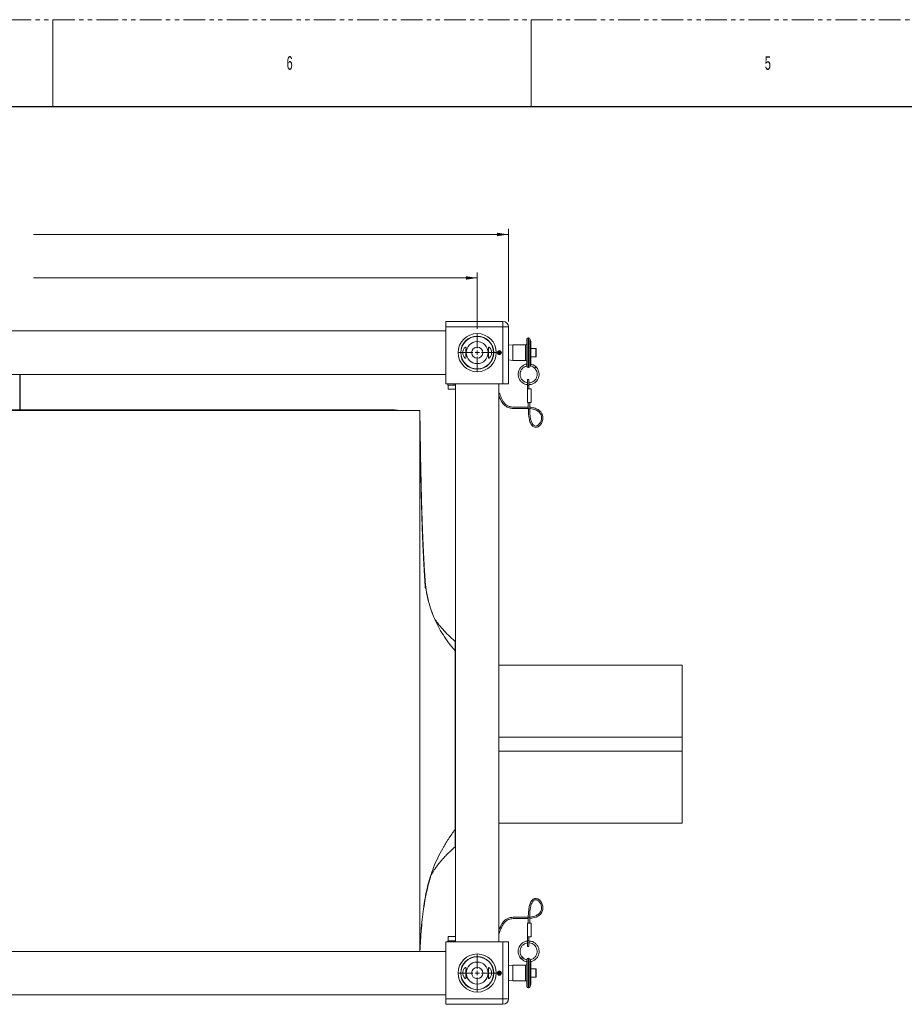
# Model space of a CAD drawing. Header units: millimetres. Extents: x 0 to 1118, y 0 to 864.
# Tile 7 of 26: x 270 to 528, y 576 to 864. Entities that reach past the tile are written whole.
import ezdxf

# ---------------------------------------------------------------- set-up
doc = ezdxf.new("R2010")
doc.units = ezdxf.units.MM
doc.linetypes.add('PHANTOM', pattern=[12.7, 6.35, -1.27, 1.27, -1.27, 1.27, -1.27])
doc.styles.add('SLDTEXTSTYLE0', font='TXT', dxfattribs={"width": 0.6})
doc.styles.add('SLDTEXTSTYLE3', font='TXT', dxfattribs={"width": 0.605})
doc.dimstyles.new('SLDDIMSTYLE0', dxfattribs={"dimtxt": 3.175, "dimasz": 3.302, "dimexe": 0, "dimexo": 0.0625, "dimgap": 0.79375, "dimtad": 0, "dimtih": 1, "dimtoh": 1, "dimlfac": 4, "dimrnd": 1e-09, "dimzin": 4, "dimdsep": 46, "dimtxsty": 'SLDTEXTSTYLE3', "dimsah": 1, "dimcen": 0.09, "dimadec": 0, "dimazin": 1, "dimtfac": 1, "dimtofl": 0, "dimtmove": 0, "dimatfit": 3, "dimfxl": 1, "dimfrac": 2, "dimtolj": 1, "dimtzin": 12, "dimarcsym": 0})

# ---------------------------------------------------------------- blocks, each defined once
blk = doc.blocks.new('_D_7')
at = {"color": 7, "linetype": 'Continuous', "lineweight": 0}
for p, q in [((128.34, 773.33), (128.34, 789.76)), ((128.34, 788.16), (257.96, 788.16)), ((403.34, 788.16), (273.72, 788.16)), ((403.34, 773.33), (403.34, 789.76))]:
    blk.add_line(p, q, dxfattribs=at)
for points in [[(128.34, 788.16), (131.64, 787.65), (131.64, 788.66)], [(403.34, 788.16), (400.04, 788.66), (400.04, 787.65)]]:
    blk.add_solid(points, dxfattribs=at)
at = {"color": 7, "linetype": 'Continuous', "lineweight": 0, "insert": (257.96, 789.81), "char_height": 3.175, "attachment_point": 1, "style": 'SLDTEXTSTYLE3'}
blk.add_mtext('1100.00', dxfattribs=at)
blk = doc.blocks.new('_D_8')
at = {"color": 7, "linetype": 'Continuous', "lineweight": 0}
for p, q in [((119.22, 775.47), (119.22, 802.46)), ((119.22, 800.86), (257.96, 800.86)), ((412.47, 800.86), (273.72, 800.86)), ((412.47, 775.47), (412.47, 802.46))]:
    blk.add_line(p, q, dxfattribs=at)
for points in [[(119.22, 800.86), (122.52, 800.35), (122.52, 801.36)], [(412.47, 800.86), (409.16, 801.36), (409.16, 800.35)]]:
    blk.add_solid(points, dxfattribs=at)
at = {"color": 7, "linetype": 'Continuous', "lineweight": 0, "insert": (257.96, 802.51), "char_height": 3.175, "attachment_point": 1, "style": 'SLDTEXTSTYLE3'}
blk.add_mtext('1173.00', dxfattribs=at)
blk = doc.blocks.new('SW_CENTERMARKSYMBOL_13')
at = {"color": 0, "linetype": 'Continuous', "lineweight": 0}
for p, q in [((0, 1.27), (0, 5.3975)), ((-1.27, 0), (-5.3975, 0)), ((0, 0), (-0.635, 0)), ((0, 0), (0, 0.635)), ((0, 0), (0, -0.635)), ((0, 0), (0.635, 0)), ((1.27, 0), (5.3975, 0)), ((0, -1.27), (0, -5.3975))]:
    blk.add_line(p, q, dxfattribs=at)
blk = doc.blocks.new('SW_CENTERMARKSYMBOL_14')
at = {"color": 0, "linetype": 'Continuous', "lineweight": 0}
for p, q in [((0, 1.27), (0, 5.3975)), ((-1.27, 0), (-5.3975, 0)), ((0, 0), (-0.635, 0)), ((0, 0), (0, 0.635)), ((0, 0), (0, -0.635)), ((0, 0), (0.635, 0)), ((1.27, 0), (5.3975, 0)), ((0, -1.27), (0, -5.3975))]:
    blk.add_line(p, q, dxfattribs=at)

msp = doc.modelspace()

# ---------------------------------------------------------------- linework, layer by layer
at = {"color": 7, "linetype": 'PHANTOM', "lineweight": 0}
msp.add_line((0, 863.6), (1117.6, 863.6), dxfattribs=at)
at = {"color": 7, "linetype": 'Continuous', "lineweight": 0}
for p, q in [((279.4, 863.6), (279.4, 838.2)), ((419.1, 863.6), (419.1, 838.2))]:
    msp.add_line(p, q, dxfattribs=at)
at = {"color": 7, "linetype": 'Continuous', "lineweight": 30}
msp.add_line((12.7, 838.2), (1104.9, 838.2), dxfattribs=at)
at = {"color": 7, "linetype": 'Continuous', "lineweight": 15}
for p, q in [((394.2154, 775.4556), (410.8779, 775.4556)), ((394.2154, 773.8681), (394.2154, 775.4556)), ((394.2154, 757.2056), (394.2154, 773.8681)), ((410.8779, 773.8681), (394.2154, 773.8681)), ((410.8779, 775.4556), (410.8779, 773.8681)), ((410.8779, 773.8681), (412.4654, 773.8681)), ((410.8779, 757.2056), (410.8779, 773.8681)), ((412.4654, 773.8681), (412.4654, 757.2056)), ((394.2154, 772.6806), (137.4654, 772.6806)), ((412.5009, 768.4776), (412.4654, 768.4421)), ((412.4654, 766.3306), (412.4654, 768.4421)), ((413.7856, 768.6126), (412.5009, 768.4776)), ((412.5009, 768.4776), (412.5009, 764.1836)), ((417.4581, 768.6126), (413.7856, 768.6126)), ((413.7856, 768.6126), (413.7856, 766.3306)), ((417.855, 762.395), (417.855, 770.2676)), ((418.3708, 770.6645), (418.2519, 770.6645)), ((419.0456, 769.5741), (418.7438, 770.4033)), ((419.0456, 769.5741), (419.0456, 763.0921)), ((409.8116, 765.9556), (409.8116, 765.9306)), ((409.8116, 765.9306), (409.8116, 765.7056)), ((410.0375, 766.0005), (410.0234, 766.0211)), ((410.1646, 765.8148), (410.0375, 766.0005)), ((412.4654, 767.8256), (412.4654, 767.8256)), ((412.4654, 764.2191), (412.4654, 766.3306)), ((413.7856, 766.3306), (413.7856, 764.0486)), ((420.4386, 767.5752), (419.0456, 767.5752)), ((420.5339, 767.4799), (420.5339, 765.1812)), ((412.4654, 764.8356), (412.4654, 764.8356)), ((412.4654, 764.2191), (412.5009, 764.1836)), ((412.5009, 764.1836), (413.7856, 764.0486)), ((413.7856, 764.0486), (417.4581, 764.0486)), ((418.7438, 762.2578), (418.7848, 762.3705)), ((419.0456, 765.086), (420.4386, 765.086)), ((137.4654, 759.9806), (394.2154, 759.9806)), ((269.8404, 749.5781), (269.8404, 759.9806)), ((416.2061, 762.1655), (416.1632, 762.106)), ((418.2519, 761.9967), (418.3708, 761.9967)), ((420.3303, 761.9702), (420.135, 761.7749)), ((420.5256, 762.1655), (420.3303, 761.9702)), ((394.2154, 757.2056), (410.8779, 757.2056)), ((394.7748, 757.2056), (394.7748, 756.8723)), ((394.7748, 756.8723), (396.572, 756.8723)), ((394.9029, 756.8723), (394.9029, 755.6223)), ((396.572, 756.8723), (396.572, 757.2056)), ((396.572, 756.8723), (396.9904, 756.8723)), ((396.9904, 757.2056), (396.9904, 594.2056)), ((409.6904, 594.2056), (409.6904, 757.2056)), ((412.4654, 757.2056), (410.8779, 757.2056)), ((418.4106, 758.5206), (418.0773, 758.5206)), ((418.0773, 756.7234), (418.0773, 758.5206)), ((418.4106, 756.7234), (418.0773, 756.7234)), ((418.0773, 755.7425), (418.0773, 756.7234)), ((418.4106, 756.7234), (418.4106, 758.5206)), ((418.4106, 755.7425), (418.4106, 756.7234)), ((394.9029, 755.6223), (396.9904, 755.6223)), ((418.0773, 755.7425), (419.0689, 755.7425)), ((418.0773, 751.7737), (418.0773, 755.7425)), ((419.0689, 755.7425), (419.0689, 751.7737)), ((418.0773, 751.7737), (419.0689, 751.7737)), ((418.2757, 751.7737), (418.2757, 749.9635)), ((418.6726, 749.9635), (418.6726, 751.7737)), ((386.5654, 749.4531), (158.0654, 749.4531)), ((379.1904, 749.5781), (233.5829, 749.5781)), ((386.5654, 749.4531), (386.8721, 731.4259)), ((386.5654, 591.4306), (386.5654, 749.4531)), ((418.2757, 749.9635), (418.6726, 749.9635)), ((386.8583, 731.4256), (386.8562, 731.5428)), ((396.8704, 679.1955), (396.8704, 681.9531)), ((396.8704, 679.1955), (396.8704, 627.0507)), ((396.9904, 675.0781), (396.8704, 675.0781)), ((463.1829, 675.0781), (409.6904, 675.0781)), ((463.1829, 675.0781), (463.1829, 653.9531)), ((463.1829, 653.9531), (463.1829, 649.9531)), ((463.1829, 649.9531), (463.1829, 628.8281)), ((396.9904, 628.8281), (396.8704, 628.8281)), ((463.1829, 628.8281), (409.6904, 628.8281)), ((396.8704, 627.0507), (396.8704, 621.9531)), ((418.2757, 601.4477), (418.2757, 599.6375)), ((418.2757, 601.4477), (418.6726, 601.4477)), ((418.6726, 599.6375), (418.6726, 601.4477)), ((418.0773, 599.6375), (419.0689, 599.6375)), ((418.0773, 599.6375), (418.0773, 595.6687)), ((419.0689, 595.6687), (419.0689, 599.6375)), ((394.9029, 595.7889), (394.9029, 594.5389)), ((396.9904, 595.7889), (394.9029, 595.7889)), ((418.0773, 595.6687), (418.0773, 594.6878)), ((418.0773, 595.6687), (419.0689, 595.6687)), ((418.4106, 595.6687), (418.4106, 594.6878)), ((394.2154, 594.2056), (394.2154, 577.5431)), ((394.2154, 594.2056), (410.8779, 594.2056)), ((394.7748, 594.5389), (394.7748, 594.2056)), ((394.7748, 594.5389), (396.572, 594.5389)), ((396.572, 594.5389), (396.572, 594.2056)), ((396.572, 594.5389), (396.9904, 594.5389)), ((410.8779, 577.5431), (410.8779, 594.2056)), ((410.8779, 594.2056), (412.4654, 594.2056)), ((412.4654, 594.2056), (412.4654, 577.5431)), ((418.4106, 594.6878), (418.0773, 594.6878)), ((418.0773, 594.6878), (418.0773, 592.8906)), ((418.0773, 592.8906), (418.4106, 592.8906)), ((418.4106, 594.6878), (418.4106, 592.8906)), ((394.2154, 591.4306), (137.4654, 591.4306)), ((412.5009, 587.2276), (412.4654, 587.1921)), ((412.4654, 582.9691), (412.4654, 587.1921)), ((413.7856, 587.3626), (412.5009, 587.2276)), ((412.5009, 587.2276), (412.5009, 585.0806)), ((417.4581, 587.3626), (413.7856, 587.3626)), ((413.7856, 587.3626), (413.7856, 582.7986)), ((416.2061, 589.2456), (416.5968, 589.6363)), ((417.8552, 589.0297), (417.855, 589.0161)), ((417.855, 581.1436), (417.855, 589.0161)), ((418.3708, 589.4145), (418.2519, 589.4145)), ((418.7848, 589.0407), (418.7438, 589.1533)), ((419.0456, 588.319), (419.0456, 581.8371)), ((420.5256, 589.2456), (420.5977, 589.3313)), ((409.8116, 584.7056), (409.8116, 584.6806)), ((409.8116, 584.6806), (409.8116, 584.4556)), ((410.0375, 584.7505), (410.0234, 584.7711)), ((410.1646, 584.5648), (410.0375, 584.7505)), ((412.4654, 586.5756), (412.4654, 586.5756)), ((412.5009, 585.0806), (412.5009, 582.9336)), ((420.4386, 586.3252), (419.0456, 586.3252)), ((420.5339, 586.2299), (420.5339, 584.1732)), ((420.5339, 584.1732), (420.5339, 583.9312)), ((412.4654, 583.5856), (412.4654, 583.5856)), ((412.4654, 582.9691), (412.5009, 582.9336)), ((412.5009, 582.9336), (413.7856, 582.7986)), ((413.7856, 582.7986), (417.4581, 582.7986)), ((418.7438, 581.0078), (419.0456, 581.8371)), ((419.0456, 583.836), (420.4386, 583.836)), ((137.4654, 578.7306), (394.2154, 578.7306)), ((418.2519, 580.7467), (418.3708, 580.7467)), ((394.2154, 577.5431), (410.8779, 577.5431)), ((394.2154, 575.9556), (394.2154, 577.5431)), ((410.8779, 575.9556), (394.2154, 575.9556)), ((412.4654, 577.5431), (410.8779, 577.5431)), ((410.8779, 577.5431), (410.8779, 575.9556))]:
    msp.add_line(p, q, dxfattribs=at)
at = {"color": 9, "linetype": 'Continuous', "lineweight": 15}
for p, q in [((417.4581, 766.3306), (417.4581, 768.6126)), ((418.2519, 770.6645), (418.2519, 766.3306)), ((418.3708, 766.3306), (418.3708, 770.6645)), ((418.7438, 770.4033), (418.7438, 762.2578)), ((417.4581, 764.0486), (417.4581, 766.3306)), ((418.2519, 766.3306), (418.2519, 761.9967)), ((418.3708, 761.9967), (418.3708, 766.3306)), ((420.4386, 765.086), (420.4386, 767.5752)), ((269.7154, 749.5781), (269.7154, 759.9806)), ((396.9904, 653.9531), (396.8704, 653.9531)), ((463.1829, 653.9531), (409.6904, 653.9531)), ((396.9904, 649.9531), (396.8704, 649.9531)), ((463.1829, 649.9531), (409.6904, 649.9531)), ((417.4581, 582.7986), (417.4581, 587.3626)), ((418.2519, 589.4145), (418.2519, 580.7467)), ((418.3708, 580.7467), (418.3708, 589.4145)), ((418.7438, 589.1533), (418.7438, 585.0806)), ((418.7438, 585.0806), (418.7438, 581.0078)), ((420.4386, 584.098), (420.4386, 586.3252)), ((420.4386, 583.836), (420.4386, 584.098))]:
    msp.add_line(p, q, dxfattribs=at)
at = {"color": 7, "linetype": 'Continuous', "lineweight": 15, "flags": 128}
for points in [[(409.6807, 765.9792), (409.6876, 766.1424), (409.6807, 766.682)], [(409.7981, 765.9561), (409.8074, 766.0966), (409.8114, 766.2721), (409.8116, 766.316), (409.8116, 766.3269), (409.8116, 766.3297), (409.8116, 766.3304), (409.8116, 766.3305), (409.8116, 766.3306), (409.8116, 766.3306), (409.8116, 766.3306)], [(380.554, 749.4531), (380.0301, 749.5309), (379.1904, 749.5781)], [(418.6867, 749.992), (418.9224, 749.9707), (419.5485, 749.8656), (420.6363, 749.5042), (421.0847, 749.2446), (421.4695, 748.9237), (421.7771, 748.5411), (421.9891, 748.117), (422.0925, 747.7431), (422.1311, 747.4073), (422.1104, 746.9413), (421.9815, 746.3925), (421.7874, 745.9458), (421.5561, 745.5857), (421.2015, 745.2143), (420.8047, 744.9752), (420.4124, 744.901), (420.2067, 744.9313), (420.0078, 745.0123), (419.6761, 745.2824), (419.43, 745.6236), (419.2692, 745.9374), (419.1051, 746.3674), (418.9461, 746.9446), (418.8066, 747.7061), (418.7211, 748.6979), (418.6726, 749.9635), (418.6726, 749.9635)], [(418.6726, 601.0312), (419.3501, 601.1045), (420.5616, 601.4395), (421.0746, 601.6907), (421.5285, 602.0051), (421.9157, 602.3892), (422.2197, 602.8413), (422.4112, 603.3045), (422.4995, 603.6967), (422.5303, 604.0804), (422.4908, 604.6108), (422.3389, 605.1988), (422.126, 605.6729), (421.8764, 606.0593), (421.4993, 606.4643), (421.0549, 606.7589), (420.611, 606.8948), (420.1205, 606.8676), (419.6585, 606.6461), (419.3082, 606.3084), (419.0471, 605.9167), (418.8757, 605.5636), (418.706, 605.098), (418.5449, 604.492), (418.4069, 603.7107), (418.3239, 602.709), (418.2757, 601.4477), (418.2757, 601.4477)], [(409.6807, 584.7292), (409.6876, 584.8924), (409.6807, 585.432)], [(409.7961, 584.6771), (409.8074, 584.8466), (409.8114, 585.0221), (409.8116, 585.066), (409.8116, 585.0769), (409.8116, 585.0797), (409.8116, 585.0804), (409.8116, 585.0805), (409.8116, 585.0806), (409.8116, 585.0806), (409.8116, 585.0806)]]:
    msp.add_lwpolyline(points, dxfattribs=at)
at = {"color": 7, "linetype": 'Continuous', "lineweight": 15}
for centre, radius in [((403.3404, 766.3306), 5.575), ((403.3404, 766.3306), 4.825), ((403.3404, 766.3306), 4.7625), ((403.3404, 766.3306), 3.2096), ((403.3404, 766.3306), 1.6399), ((409.8116, 766.3306), 0.625), ((403.3404, 585.0806), 5.575), ((403.3404, 585.0806), 4.825), ((403.3404, 585.0806), 4.7625), ((403.3404, 585.0806), 3.2096), ((403.3404, 585.0806), 1.6399), ((409.8116, 585.0806), 0.625)]:
    msp.add_circle(centre, radius, dxfattribs=at)
for centre, radius, start, end in [((410.8779, 773.8681), 1.5875, 0, 90), ((417.4581, 769.0095), 0.3969, 270, 0), ((418.2519, 770.2676), 0.3969, 90, 180), ((418.3708, 770.2676), 0.3969, 20, 90), ((409.8116, 766.3306), 0.4, 304.377468, 270), ((409.8116, 766.3306), 0.375, 304.377468, 270), ((420.4386, 767.4799), 0.0953, 0, 90), ((420.4386, 765.1812), 0.0953, 270, 0), ((417.4581, 763.6517), 0.3969, 0, 90), ((418.2519, 762.3936), 0.3969, 180, 270), ((418.3708, 762.3936), 0.3969, 270, 340), ((417.4581, 587.7595), 0.3969, 270, 0), ((418.2519, 589.0176), 0.3969, 90, 180), ((418.3708, 589.0176), 0.3969, 20, 90), ((409.8116, 585.0806), 0.4, 304.377468, 270), ((409.8116, 585.0806), 0.375, 304.377468, 270), ((420.4386, 586.2299), 0.0953, 0, 90), ((420.4386, 583.9312), 0.0953, 270, 0), ((417.4581, 582.4017), 0.3969, 0, 90), ((418.2519, 581.1436), 0.3969, 180, 270), ((418.3708, 581.1436), 0.3969, 270, 340), ((410.8779, 577.5431), 1.5875, 270, 0)]:
    msp.add_arc(centre, radius, start, end, dxfattribs=at)
for points, knots in [([(399.4039, 765.2663), (399.3443, 765.3998), (399.2247, 765.6672), (399.1418, 766.1724), (399.1622, 766.6659), (399.2672, 767.1067), (399.4409, 767.492), (399.6699, 767.7982), (399.9029, 767.9584), (400.0531, 767.9111), (400.0923, 767.6796), (400.0678, 767.3244), (400.025, 766.8633), (400.0045, 766.3304), (400.0252, 765.7956), (400.0693, 765.3213), (400.0935, 764.9582), (400.047, 764.7525), (399.9184, 764.7097), (399.7247, 764.8176), (399.5382, 765.0256), (399.4348, 765.211), (399.4039, 765.2663)], [0, 0, 0, 0, 0.05097095, 0.10218332, 0.14833649, 0.19232344, 0.24002457, 0.29495495, 0.35610488, 0.41485175, 0.46517424, 0.51293409, 0.56353928, 0.61585892, 0.6671972, 0.71849362, 0.77082297, 0.82141529, 0.86910538, 0.91901302, 0.97582744, 1, 1, 1, 1]), ([(406.8446, 764.7603), (406.7873, 764.7428), (406.6725, 764.7077), (406.5965, 764.8607), (406.5964, 765.153), (406.6358, 765.5653), (406.6713, 766.071), (406.6702, 766.6142), (406.6333, 767.1237), (406.5928, 767.5466), (406.6008, 767.8316), (406.6917, 767.95), (406.8564, 767.9144), (407.0777, 767.7246), (407.317, 767.3617), (407.4934, 766.8519), (407.5441, 766.3072), (407.488, 765.824), (407.3563, 765.4036), (407.1596, 765.0437), (406.9732, 764.8376), (406.8729, 764.7774), (406.8446, 764.7603)], [0, 0, 0, 0, 0.05097381, 0.1021227, 0.14999211, 0.19899953, 0.25093981, 0.30286416, 0.35390892, 0.40583853, 0.45776163, 0.50650666, 0.55455639, 0.60779404, 0.66798553, 0.72827826, 0.77984539, 0.824506, 0.8692971, 0.91945024, 0.97721005, 1, 1, 1, 1]), ([(409.8116, 766.3306), (409.8116, 766.3306), (409.8116, 766.3306), (409.8116, 766.3307), (409.8116, 766.331), (409.8116, 766.3322), (409.8116, 766.337), (409.8116, 766.3562), (409.8111, 766.433), (409.8097, 766.5507), (409.8019, 766.6535), (409.7985, 766.698)], [0, 0, 0, 0, 0.00001276, 0.00012931, 0.00059551, 0.00246031, 0.00991953, 0.03975641, 0.15910439, 0.63652657, 1, 1, 1, 1]), ([(417.8867, 763), (417.8296, 762.9979), (417.4513, 762.9842), (416.8072, 762.6725), (416.0628, 762.0895), (415.5369, 761.2833), (415.2806, 760.3543), (415.3238, 759.3951), (415.654, 758.4976), (416.2461, 757.7312), (417.0436, 757.2171), (417.6902, 756.967), (418.037, 756.9801), (418.0773, 756.9816)], [0, 0, 0, 0, 0.01946603, 0.12895869, 0.23418826, 0.34115122, 0.45089928, 0.55821776, 0.66346879, 0.77292786, 0.88170838, 0.98626877, 1, 1, 1, 1]), ([(418.0773, 757.5498), (417.9664, 757.556), (417.6003, 757.5764), (417.0169, 757.8599), (416.4187, 758.3665), (416.0138, 759.0435), (415.8319, 759.8051), (415.8904, 760.5906), (416.19, 761.3229), (416.6973, 761.916), (417.2783, 762.3115), (417.7032, 762.396), (417.8736, 762.4298)], [0, 0, 0, 0, 0.04714363, 0.1555976, 0.2678169, 0.37845355, 0.48547715, 0.59686225, 0.70885795, 0.81650843, 0.92640002, 1, 1, 1, 1]), ([(417.855, 762.395), (417.8551, 762.386), (417.8553, 762.3749), (417.8552, 762.3805), (417.8552, 762.3815)], [0, 0, 0, 0, 0.81729729, 1, 1, 1, 1]), ([(418.7845, 762.3698), (418.7851, 762.3717), (418.7868, 762.3767), (418.803, 762.4261), (418.8353, 762.5216), (418.8644, 762.607), (418.882, 762.6558), (418.8831, 762.6591)], [0, 0, 0, 0, 0.16643204, 0.42676965, 0.697016, 0.97998038, 1, 1, 1, 1]), ([(418.8128, 762.4546), (418.8438, 762.4531), (419.1275, 762.4393), (419.6283, 762.2099), (419.9945, 761.8817), (420.1729, 761.7219)], [0, 0, 0, 0, 0.05919962, 0.5417261, 1, 1, 1, 1]), ([(418.8831, 762.6591), (418.8992, 762.7041), (418.9331, 762.7993), (418.9839, 762.9345), (419.0235, 763.0359), (419.0369, 763.0693), (419.042, 763.082)], [0, 0, 0, 0, 0.26892691, 0.56808267, 0.83665551, 1, 1, 1, 1]), ([(420.9563, 761.6103), (420.7743, 761.8561), (420.4026, 762.3579), (419.6902, 762.8183), (419.1864, 762.9222), (418.9948, 762.9617)], [0, 0, 0, 0, 0.37289528, 0.76142816, 1, 1, 1, 1]), ([(419.0442, 763.0876), (419.0444, 763.0881), (419.0448, 763.0894), (419.0453, 763.091), (419.0456, 763.0918), (419.0456, 763.092), (419.0456, 763.0921)], [0, 0, 0, 0, 0.15789795, 0.367391, 0.7554633, 1, 1, 1, 1]), ([(416.2565, 761.3402), (416.2682, 761.3623), (416.3548, 761.5253), (416.4846, 761.6592), (416.5968, 761.7749)], [0, 0, 0, 0, 0.13553365, 1, 1, 1, 1]), ([(418.4106, 756.9888), (418.5766, 756.9847), (419.0508, 756.9729), (419.77, 757.2537), (420.3772, 757.6753), (420.8045, 758.1415), (421.1336, 758.6542), (421.3921, 759.3699), (421.4458, 760.0922), (421.3502, 760.7184), (421.1867, 761.2153), (420.9234, 761.719), (420.6616, 762.0128), (420.5256, 762.1655)], [0, 0, 0, 0, 0.06944323, 0.19846609, 0.31508442, 0.37836794, 0.4631868, 0.56971753, 0.69510456, 0.76309917, 0.83506164, 0.91428753, 1, 1, 1, 1]), ([(420.135, 761.7749), (420.3113, 761.5614), (420.6362, 761.1682), (420.8503, 760.4769), (420.8858, 759.8648), (420.7959, 759.3504), (420.6404, 758.9387), (420.3882, 758.4978), (419.9611, 758.0255), (419.2925, 757.6517), (418.7394, 757.4808), (418.4438, 757.5139), (418.4106, 757.5177)], [0, 0, 0, 0, 0.14112047, 0.25996076, 0.36461925, 0.45427123, 0.52639015, 0.58989811, 0.71499571, 0.84726101, 0.98282334, 1, 1, 1, 1]), ([(418.2757, 750.4118), (418.2689, 750.4122), (418.1196, 750.4211), (417.7192, 750.424), (417.0196, 750.4278), (416.1704, 750.3961), (415.3861, 750.3678), (414.7259, 750.3633), (414.1651, 750.3781), (413.6129, 750.4202), (413.0883, 750.5071), (412.6309, 750.6426), (412.2423, 750.8123), (411.9168, 751.0067), (411.5631, 751.279), (411.2426, 751.6162), (410.9528, 752.0188), (410.7136, 752.4296), (410.4647, 752.9382), (410.2046, 753.5468), (409.9559, 754.1707), (409.7647, 754.5644), (409.6904, 754.7174)], [0, 0, 0, 0, 0.00127501, 0.02805448, 0.07481723, 0.13040998, 0.18090008, 0.21416248, 0.24667241, 0.28000264, 0.31414097, 0.34854829, 0.38413136, 0.42146238, 0.4590219, 0.5293336, 0.58998062, 0.65349628, 0.72400918, 0.82729299, 0.93289031, 1, 1, 1, 1]), ([(409.6904, 753.7556), (409.7031, 753.7257), (409.8039, 753.4888), (409.9719, 753.0671), (410.2286, 752.4997), (410.4991, 751.9913), (410.8025, 751.5354), (411.1004, 751.1846), (411.3955, 750.9073), (411.6989, 750.6734), (412.066, 750.4554), (412.504, 750.2662), (413.002, 750.1186), (413.6165, 750.0173), (414.3742, 749.9671), (415.1778, 749.9683), (415.9344, 749.9872), (416.5579, 750.0079), (417.094, 750.0265), (417.6578, 750.047), (418.0497, 750.035), (418.2757, 750.0281)], [0, 0, 0, 0, 0.01532838, 0.121671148, 0.210762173, 0.297616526, 0.374329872, 0.439369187, 0.477325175, 0.519504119, 0.567099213, 0.605506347, 0.645828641, 0.688880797, 0.736041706, 0.796087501, 0.845912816, 0.885071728, 0.920398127, 0.954101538, 1, 1, 1, 1]), ([(418.2757, 749.9635), (418.2891, 749.522), (418.3131, 748.7296), (418.3938, 747.6609), (418.5553, 746.8281), (418.7429, 746.1616), (418.971, 745.6065), (419.2589, 745.133), (419.6308, 744.7502), (420.1105, 744.5054), (420.6532, 744.4861), (421.1325, 744.6677), (421.5083, 744.9376), (421.8243, 745.2652), (422.119, 745.6916), (422.3652, 746.2285), (422.5169, 746.8361), (422.546, 747.4253), (422.4731, 747.9227), (422.3439, 748.3241), (422.17, 748.6797), (421.9185, 749.04), (421.5653, 749.3954), (421.112, 749.7161), (420.5695, 749.984), (419.9613, 750.1861), (419.3331, 750.3173), (418.8974, 750.3755), (418.6882, 750.3875), (418.6726, 750.3884)], [0, 0, 0, 0, 0.07802331, 0.14004495, 0.18901446, 0.22789322, 0.2627646, 0.29576301, 0.32715731, 0.35970372, 0.39580034, 0.4308793, 0.46024969, 0.48829221, 0.5225885, 0.56465059, 0.60772873, 0.65001769, 0.68552014, 0.71156854, 0.73695004, 0.76678353, 0.80121963, 0.83783693, 0.87679141, 0.91867015, 0.96063251, 0.99706997, 1, 1, 1, 1]), ([(388.1922, 697.5966), (388.1906, 697.615), (388.1871, 697.6538), (388.1623, 697.9481), (388.133, 698.3187), (388.0956, 698.8133), (388.0508, 699.4419), (387.984, 700.4363), (387.9105, 701.6454), (387.8342, 702.947), (387.7679, 704.1304), (387.7063, 705.2811), (387.6513, 706.3562), (387.6058, 707.2838), (387.5695, 708.0462), (387.5353, 708.7835), (387.4992, 709.586), (387.4553, 710.5968), (387.4084, 711.7239), (387.364, 712.8433), (387.3274, 713.8058), (387.2945, 714.7015), (387.2596, 715.6848), (387.2218, 716.7959), (387.183, 717.9942), (387.1488, 719.1046), (387.1198, 720.0848), (387.0951, 720.9518), (387.0696, 721.877), (387.0411, 722.9537), (387.0089, 724.2331), (386.9755, 725.6407), (386.9472, 726.9112), (386.9252, 727.9533), (386.9094, 728.7223), (386.8941, 729.4964), (386.877, 730.3864), (386.865, 731.0558), (386.8583, 731.4256)], [0, 0, 0, 0, 0.01383187, 0.02924263, 0.04261909, 0.05758199, 0.07667837, 0.10043896, 0.14618684, 0.18303181, 0.21383956, 0.24816396, 0.28237543, 0.30660621, 0.32823361, 0.3481629, 0.37020532, 0.39746502, 0.43537252, 0.46745263, 0.49405128, 0.51842303, 0.54471821, 0.57885928, 0.61429598, 0.64809768, 0.67465129, 0.69887041, 0.72289796, 0.75446381, 0.79166817, 0.83332715, 0.87592773, 0.90125921, 0.92323357, 0.94228365, 0.9681117, 1, 1, 1, 1]), ([(388.2246, 698.4986), (388.2228, 698.5224), (388.1924, 698.9186), (388.1349, 699.7406), (388.0585, 700.9078), (387.987, 702.0357), (387.9233, 703.0809), (387.8659, 704.0578), (387.813, 704.9926), (387.7618, 705.9282), (387.7084, 706.939), (387.653, 708.0303), (387.6014, 709.0924), (387.5566, 710.0491), (387.5184, 710.8932), (387.4811, 711.7447), (387.4402, 712.7072), (387.3957, 713.7958), (387.3511, 714.9404), (387.3103, 716.0314), (387.2741, 717.0418), (387.2403, 718.02), (387.2067, 719.0305), (387.1684, 720.2315), (387.1263, 721.6192), (387.084, 723.106), (387.0468, 724.4918), (387.0057, 726.1095), (386.9755, 727.3846), (386.9532, 728.379), (386.9439, 728.8018), (386.9323, 729.3391), (386.9172, 730.0535), (386.8987, 730.9637), (386.8858, 731.636), (386.8787, 732.0055)], [0, 0, 0, 0, 0.002274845, 0.037883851, 0.075018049, 0.108869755, 0.13951911, 0.168398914, 0.196109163, 0.223049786, 0.251928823, 0.286256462, 0.320601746, 0.346951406, 0.371702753, 0.395998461, 0.422992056, 0.457654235, 0.493216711, 0.52522183, 0.555096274, 0.583439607, 0.612574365, 0.645330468, 0.690676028, 0.736493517, 0.778095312, 0.814426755, 0.880961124, 0.891965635, 0.903200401, 0.918697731, 0.939933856, 0.966997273, 1, 1, 1, 1]), ([(386.8901, 731.9248), (386.9474, 728.6959), (387.0126, 725.019), (387.0878, 721.3381), (387.097, 720.8896)], [0, 0, 0, 0, 0.87814414, 1, 1, 1, 1]), ([(387.9996, 700.2157), (388.0312, 699.9087), (388.1643, 698.6145), (388.5283, 696.4232), (389.1166, 693.6797), (389.9057, 691.0979), (390.5135, 689.3887), (390.9161, 688.5611), (390.9327, 688.527)], [0, 0, 0, 0, 0.07520556, 0.3169675, 0.54733813, 0.77042865, 0.99055752, 1, 1, 1, 1]), ([(388.0685, 699.1999), (388.206, 698.2579), (388.4789, 696.3877), (389.0839, 693.6825), (389.8552, 691.0917), (390.8159, 688.6247), (391.9793, 686.2388), (393.3654, 683.8946), (394.99, 681.5324), (396.2314, 679.9897), (396.8704, 679.1955)], [0, 0, 0, 0, 0.127827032, 0.253764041, 0.375705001, 0.496019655, 0.614976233, 0.737081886, 0.864667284, 1, 1, 1, 1]), ([(396.8704, 681.9531), (396.218, 682.5507), (394.968, 683.6958), (393.28, 685.4677), (391.8986, 687.092), (391.1606, 688.1851), (390.8433, 688.6549)], [0, 0, 0, 0, 0.29355892, 0.56249398, 0.81193971, 1, 1, 1, 1]), ([(386.6024, 591.4306), (386.6524, 592.4797), (386.7601, 594.744), (386.9936, 598.1071), (387.3076, 601.4716), (387.7082, 604.6231), (388.2104, 607.5929), (388.831, 610.4109), (389.611, 613.195), (390.5867, 615.97), (391.7982, 618.7628), (393.2392, 621.5233), (394.9165, 624.2964), (396.2101, 626.1199), (396.8704, 627.0507)], [0, 0, 0, 0, 0.080853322, 0.174502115, 0.26295664, 0.346973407, 0.427331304, 0.504837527, 0.580331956, 0.662094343, 0.743688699, 0.826359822, 0.911373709, 1, 1, 1, 1]), ([(389.8685, 613.7176), (389.8685, 613.7142), (389.8682, 613.7027), (389.8976, 613.7469), (390.0013, 613.9285), (390.1403, 614.1725), (390.3282, 614.4898), (390.5526, 614.8521), (390.7975, 615.2311), (391.0906, 615.664), (391.4364, 616.1498), (391.84, 616.6876), (392.3072, 617.2772), (392.8448, 617.9187), (393.5392, 618.7023), (394.4351, 619.6483), (395.5773, 620.7757), (396.4204, 621.5433), (396.8704, 621.9531)], [0, 0, 0, 0, 0.07122605, 0.23380275, 0.29757747, 0.35753, 0.41414497, 0.45490155, 0.49469456, 0.5341075, 0.57382717, 0.61462016, 0.65730218, 0.70270933, 0.7516793, 0.82394358, 0.9060243, 1, 1, 1, 1]), ([(386.607, 591.4306), (386.6636, 592.4798), (386.7858, 594.7447), (387.038, 598.108), (387.3677, 601.4729), (387.781, 604.6241), (388.2876, 607.5951), (388.9228, 610.4092), (389.4698, 612.4862), (389.8704, 613.6072), (389.9586, 613.8541)], [0, 0, 0, 0, 0.13412887, 0.28954428, 0.43642051, 0.57602752, 0.70966845, 0.83868811, 0.96447917, 1, 1, 1, 1]), ([(418.6726, 601.4477), (418.6857, 601.8848), (418.7091, 602.6672), (418.7903, 603.7187), (418.9505, 604.5292), (419.1351, 605.1706), (419.3589, 605.6923), (419.6363, 606.117), (419.9322, 606.3742), (420.1989, 606.4873), (420.4243, 606.521), (420.6556, 606.4929), (420.9329, 606.392), (421.2193, 606.1999), (421.5155, 605.8972), (421.7854, 605.5024), (422.0073, 605.0016), (422.134, 604.4395), (422.1422, 603.9108), (422.0596, 603.4776), (421.9304, 603.1311), (421.7523, 602.8122), (421.4878, 602.4863), (421.1223, 602.175), (420.6603, 601.9032), (420.1138, 601.6832), (419.5186, 601.5304), (419.0421, 601.45), (418.7631, 601.4247), (418.6874, 601.4179)], [0, 0, 0, 0, 0.085600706, 0.153207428, 0.206079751, 0.247411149, 0.284405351, 0.318340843, 0.349181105, 0.365055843, 0.382148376, 0.401247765, 0.41995262, 0.452539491, 0.482355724, 0.518838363, 0.563959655, 0.609886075, 0.654049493, 0.689121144, 0.714927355, 0.74300327, 0.776260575, 0.813497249, 0.853284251, 0.896387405, 0.942368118, 0.98436177, 1, 1, 1, 1]), ([(418.2757, 601.385), (418.1859, 601.3802), (417.9341, 601.3669), (417.4787, 601.3708), (416.8219, 601.393), (416.0606, 601.4202), (415.2568, 601.4413), (414.5708, 601.4443), (413.9755, 601.4206), (413.4412, 601.3685), (412.9334, 601.2739), (412.476, 601.1341), (412.0751, 600.9586), (411.6144, 600.689), (411.1877, 600.3284), (410.8282, 599.9081), (410.5505, 599.4993), (410.3126, 599.076), (410.0635, 598.5564), (409.8639, 598.0731), (409.7319, 597.7566), (409.6904, 597.657)], [0, 0, 0, 0, 0.01839504, 0.05156253, 0.09224603, 0.1513686, 0.20427719, 0.25075314, 0.28565744, 0.32157229, 0.35875138, 0.39629389, 0.43487054, 0.47501883, 0.55466525, 0.62653283, 0.6905092, 0.76033674, 0.83719895, 0.94873323, 1, 1, 1, 1]), ([(409.6904, 596.678), (409.6909, 596.679), (409.7856, 596.8558), (409.9365, 597.2209), (410.1679, 597.7662), (410.3938, 598.3103), (410.6384, 598.8398), (410.909, 599.3284), (411.2083, 599.7517), (411.4907, 600.0563), (411.7461, 600.2754), (411.9808, 600.4446), (412.2839, 600.619), (412.6732, 600.7843), (413.1772, 600.9263), (413.8211, 601.0155), (414.5341, 601.0479), (415.2882, 601.0459), (415.9864, 601.0216), (416.6274, 600.9968), (417.1875, 600.9851), (417.734, 600.9836), (418.0916, 600.9963), (418.2757, 601.0028)], [0, 0, 0, 0, 0.00041288, 0.07841222, 0.15955501, 0.24246402, 0.32527101, 0.40433149, 0.47231215, 0.52899756, 0.55592446, 0.58641852, 0.61972091, 0.65502688, 0.69184385, 0.73191148, 0.7764503, 0.81793261, 0.86415779, 0.90023928, 0.93283067, 0.96541611, 1, 1, 1, 1]), ([(418.0773, 594.4158), (417.9861, 594.416), (417.6007, 594.4167), (416.9628, 594.1523), (416.3516, 593.7362), (415.9144, 593.2541), (415.5904, 592.7387), (415.393, 592.182), (415.311, 591.6527), (415.3063, 591.1905), (415.3804, 590.6917), (415.551, 590.1799), (415.8191, 589.678), (416.0759, 589.3911), (416.2061, 589.2456)], [0, 0, 0, 0, 0.039566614, 0.167199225, 0.290655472, 0.360068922, 0.448875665, 0.554089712, 0.614463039, 0.681406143, 0.754498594, 0.832892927, 0.915289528, 1, 1, 1, 1]), ([(416.5968, 589.6363), (416.4246, 589.8438), (416.0962, 590.2396), (415.8786, 590.9387), (415.8472, 591.5578), (415.9373, 592.0613), (416.0864, 592.4606), (416.3386, 592.9102), (416.7755, 593.3838), (417.4077, 593.7674), (417.8705, 593.8413), (418.0773, 593.8743)], [0, 0, 0, 0, 0.14358626, 0.27379951, 0.38467687, 0.47419297, 0.54642609, 0.61275592, 0.74998408, 0.88828915, 1, 1, 1, 1]), ([(419.0055, 588.4218), (419.0119, 588.4221), (419.3265, 588.4411), (419.921, 588.7428), (420.674, 589.3211), (421.1965, 590.1359), (421.4494, 591.0575), (421.4101, 592.0187), (421.0742, 592.9207), (420.4822, 593.6773), (419.6896, 594.2016), (418.9593, 594.4613), (418.5237, 594.433), (418.4106, 594.4256)], [0, 0, 0, 0, 0.002183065, 0.106557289, 0.215119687, 0.322856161, 0.426608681, 0.534112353, 0.642609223, 0.74712501, 0.852945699, 0.961822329, 1, 1, 1, 1]), ([(418.4106, 593.8829), (418.604, 593.8759), (419.061, 593.8595), (419.719, 593.5523), (420.3103, 593.0435), (420.7191, 592.3701), (420.9014, 591.6006), (420.8384, 590.8185), (420.5432, 590.0909), (420.0352, 589.4922), (419.4301, 589.0896), (418.9915, 589.0021), (418.8096, 588.9658)], [0, 0, 0, 0, 0.07864448, 0.18581761, 0.2888333, 0.39456584, 0.50239166, 0.60707759, 0.71067826, 0.8181756, 0.92460152, 1, 1, 1, 1]), ([(415.7907, 589.7764), (415.9659, 589.5418), (416.3303, 589.0543), (417.0781, 588.5732), (417.6376, 588.4637), (417.8867, 588.4149)], [0, 0, 0, 0, 0.33952554, 0.70584904, 1, 1, 1, 1]), ([(417.8458, 588.9601), (417.8417, 588.9603), (417.5753, 588.975), (417.1001, 589.2051), (416.7333, 589.532), (416.5616, 589.685)], [0, 0, 0, 0, 0.008259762, 0.53593494, 1, 1, 1, 1]), ([(420.4878, 590.091), (420.4761, 590.0685), (420.3873, 589.8977), (420.2522, 589.7578), (420.135, 589.6363)], [0, 0, 0, 0, 0.13171852, 1, 1, 1, 1]), ([(418.8909, 588.7305), (418.8765, 588.7713), (418.8466, 588.8558), (418.8112, 588.9608), (418.7883, 589.0299), (418.7856, 589.0379), (418.7845, 589.0414)], [0, 0, 0, 0, 0.24472204, 0.50725104, 0.78358604, 1, 1, 1, 1]), ([(418.921, 588.6471), (418.9138, 588.6665), (418.9033, 588.695), (418.8939, 588.7219), (418.8909, 588.7305)], [0, 0, 0, 0, 0.680862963, 1, 1, 1, 1]), ([(419.0421, 588.3289), (419.0402, 588.3337), (419.0318, 588.3544), (419.0004, 588.4342), (418.9596, 588.5406), (418.9319, 588.6171), (418.921, 588.6471)], [0, 0, 0, 0, 0.09789226, 0.42520241, 0.77477532, 1, 1, 1, 1]), ([(419.0456, 588.319), (419.0456, 588.3192), (419.0456, 588.3194), (419.0452, 588.3205), (419.0447, 588.3221), (419.0443, 588.3232), (419.0442, 588.3236)], [0, 0, 0, 0, 0.34702293, 0.69635285, 0.87083609, 1, 1, 1, 1]), ([(399.4039, 584.0163), (399.3443, 584.1498), (399.2247, 584.4172), (399.1418, 584.9224), (399.1622, 585.4159), (399.2672, 585.8567), (399.4409, 586.242), (399.6699, 586.5482), (399.9029, 586.7084), (400.0531, 586.6611), (400.0923, 586.4296), (400.0678, 586.0744), (400.025, 585.6133), (400.0045, 585.0804), (400.0252, 584.5456), (400.0693, 584.0713), (400.0935, 583.7082), (400.047, 583.5025), (399.9184, 583.4597), (399.7247, 583.5676), (399.5382, 583.7756), (399.4348, 583.961), (399.4039, 584.0163)], [0, 0, 0, 0, 0.05097095, 0.10218332, 0.14833649, 0.19232344, 0.24002457, 0.29495495, 0.35610488, 0.41485175, 0.46517424, 0.51293409, 0.56353928, 0.61585892, 0.6671972, 0.71849362, 0.77082297, 0.82141529, 0.86910538, 0.91901302, 0.97582744, 1, 1, 1, 1]), ([(406.8446, 583.5103), (406.7873, 583.4928), (406.6725, 583.4577), (406.5965, 583.6107), (406.5964, 583.903), (406.6358, 584.3153), (406.6713, 584.821), (406.6702, 585.3642), (406.6333, 585.8737), (406.5928, 586.2966), (406.6008, 586.5816), (406.6917, 586.7), (406.8564, 586.6644), (407.0777, 586.4746), (407.317, 586.1117), (407.4934, 585.6019), (407.5441, 585.0572), (407.488, 584.574), (407.3563, 584.1536), (407.1596, 583.7937), (406.9732, 583.5876), (406.8729, 583.5274), (406.8446, 583.5103)], [0, 0, 0, 0, 0.05097381, 0.1021227, 0.14999211, 0.19899953, 0.25093981, 0.30286416, 0.35390892, 0.40583853, 0.45776163, 0.50650666, 0.55455639, 0.60779404, 0.66798553, 0.72827826, 0.77984539, 0.824506, 0.8692971, 0.91945024, 0.97721005, 1, 1, 1, 1]), ([(409.8116, 585.0806), (409.8116, 585.0806), (409.8116, 585.0806), (409.8116, 585.0807), (409.8116, 585.081), (409.8116, 585.0822), (409.8116, 585.087), (409.8116, 585.1062), (409.8111, 585.183), (409.8097, 585.3007), (409.8019, 585.4035), (409.7985, 585.448)], [0, 0, 0, 0, 0.00001276, 0.00012931, 0.00059551, 0.00246031, 0.00991953, 0.03975641, 0.15910439, 0.63652657, 1, 1, 1, 1])]:
    msp.add_open_spline(points, degree=3, knots=knots, dxfattribs=at)
at = {"color": 9, "linetype": 'Continuous', "lineweight": 15}
for points, knots in [([(418.7847, 762.3705), (418.7846, 762.3701), (418.784, 762.3684), (418.7927, 762.3948), (418.8146, 762.4607), (418.8479, 762.5587), (418.8899, 762.6791), (418.9379, 762.8119), (418.9859, 762.9398), (419.0231, 763.035), (419.0384, 763.073), (419.0442, 763.0876)], [0, 0, 0, 0, 0.02953815, 0.14715028, 0.26458799, 0.38486915, 0.51115354, 0.64371562, 0.78035952, 0.91622049, 1, 1, 1, 1]), ([(419.0442, 588.3236), (419.0401, 588.3337), (419.0281, 588.3637), (418.9986, 588.4387), (418.9552, 588.5525), (418.9068, 588.6848), (418.8598, 588.8179), (418.8206, 588.9326), (418.7947, 589.0103), (418.7844, 589.0416), (418.7847, 589.0409), (418.7847, 589.0407)], [0, 0, 0, 0, 0.06034989, 0.17875947, 0.30515725, 0.43889158, 0.57590812, 0.7107188, 0.83934135, 0.96103992, 1, 1, 1, 1])]:
    msp.add_open_spline(points, degree=3, knots=knots, dxfattribs=at)

# ---------------------------------------------------------------- block references
at = {"color": 7, "linetype": 'Continuous', "lineweight": 0}
for name, p in [('SW_CENTERMARKSYMBOL_14', (403.3404, 766.3306)), ('SW_CENTERMARKSYMBOL_13', (403.3404, 585.0806))]:
    msp.add_blockref(name, p, dxfattribs=at)

# ---------------------------------------------------------------- texts
at = {"color": 7, "linetype": 'Continuous', "lineweight": 0, "char_height": 3.9688, "attachment_point": 1, "style": 'SLDTEXTSTYLE0'}
for s, insert in [('6', (347.6625, 852.9292)), ('5', (487.3625, 852.9292))]:
    msp.add_mtext(s, dxfattribs=dict(at, insert=insert))

# ---------------------------------------------------------------- dimensions: what is measured, and where the dimension line sits
at = {"color": 7, "linetype": 'Continuous', "lineweight": 0}
for base, p1, p2, picture, middle in [((412.4654, 800.8556), (119.2154, 773.8681), (412.4654, 773.8681), '_D_8', (265.8404, 800.8556)), ((403.3404, 788.1556), (128.3404, 771.7281), (403.3404, 771.7281), '_D_7', (265.8404, 788.1556))]:
    dim = msp.add_linear_dim(base=base, p1=p1, p2=p2, dimstyle='SLDDIMSTYLE0', dxfattribs=at)
    dim.commit()
    dim.dimension.update_dxf_attribs({"geometry": picture, "text_midpoint": middle, "dimtype": 160})

doc.saveas('drawing.dxf')
